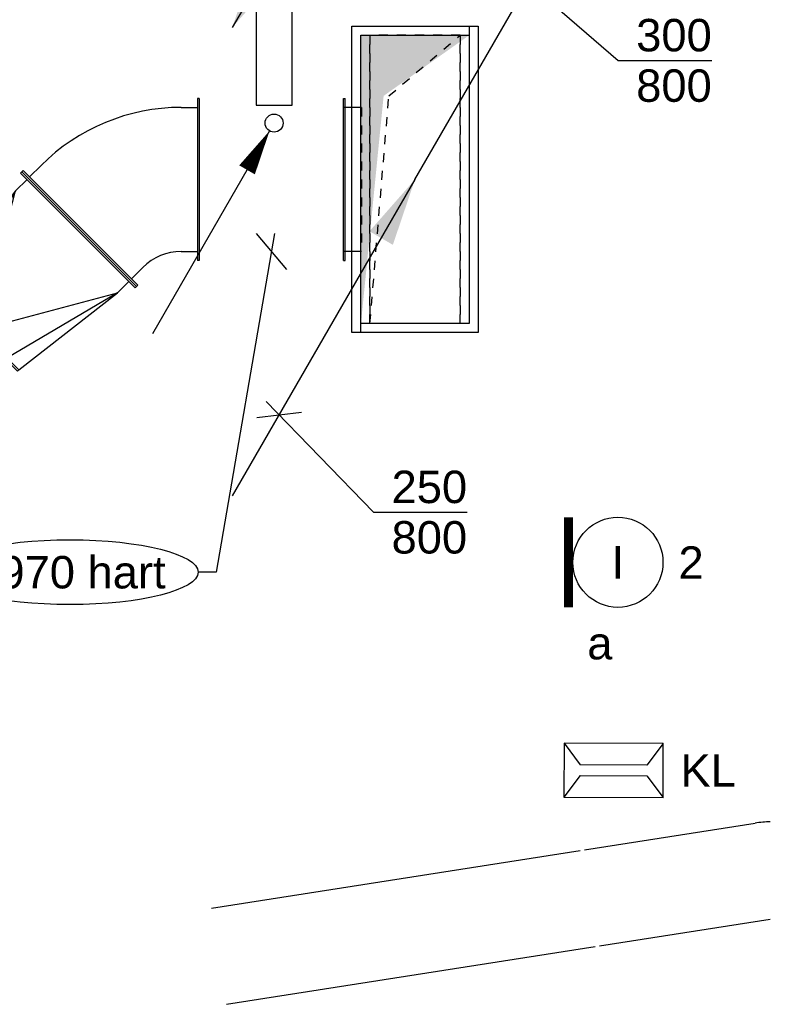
# Model space of a CAD drawing. Extents: x -238422 to 258194, y -34825 to 126331.
# Tile 235 of 239: x 139143 to 141226, y 20055 to 22787. Entities that reach past the tile are written whole.
import ezdxf
from ezdxf.enums import TextEntityAlignment as Align

# ---------------------------------------------------------------- set-up
doc = ezdxf.new("R2010")
doc.units = 0
doc.header["$LTSCALE"] = 50
doc.linetypes.add('STREEPJES', pattern=[0.1, 0.05, -0.05])
doc.layers.get('0').update_dxf_attribs({"linetype": 'CONTINUOUS'})
for name, color, linetype in [('EL6131--', 2, 'CONTINUOUS'), ('EL6311--', 3, 'CONTINUOUS'), ('EL6522--', 3, 'CONTINUOUS'), ('EM6131--', 1, 'CONTINUOUS'), ('WL561---', 2, 'CONTINUOUS'), ('WL561---_AANVOER', 4, 'CONTINUOUS'), ('WL561---_RETOUR', 4, 'CONTINUOUS'), ('WL570---_RETOUR', 112, 'CONTINUOUS'), ('WL570---_TOEVOER', 3, 'CONTINUOUS'), ('WM570---_RETOUR', 1, 'CONTINUOUS'), ('WM570---_RETOUR_PR', 1, 'CONTINUOUS'), ('WM570---_TOEVOER', 1, 'CONTINUOUS'), ('WM570---_TOEVOER_PR', 1, 'CONTINUOUS')]:
    doc.layers.add(name, color=color, linetype=linetype)
doc.styles.add('BURO-018', font='ARIAL.TTF', dxfattribs={"height": 90})

# ---------------------------------------------------------------- blocks, each defined once
blk = doc.blocks.new('E00172')
at = {"color": 0, "linetype": 'Continuous', "const_width": 0.5}
blk.add_lwpolyline([(-2.5, 0.75), (2.5, 0.75)], dxfattribs=at)
at = {"color": 0, "linetype": 'Continuous'}
blk.add_circle((0, 3.5), 2.5, dxfattribs=at)
at = {"color": 0, "linetype": 'Continuous', "style": 'BURO-018'}
for tag, p in [('E_GKAST', (0, 11.5)), ('E_GROEP', (0, 8.5)), ('E_SGROEP', (4.5, 8.5)), ('E_ARMCODE', (0, 3.5)), ('E_SLET', (4.5, 2.5))]:
    blk.add_attdef(tag, text='', height=1.8, dxfattribs=at).set_placement(p, align=Align.MIDDLE)
blk = doc.blocks.new('E00517')
at = {"color": 0, "linetype": 'ByBlock'}
for p, q in [((-1.5, 6.5), (-0.2968749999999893, 5.59765625)), ((1.5, 6.5), (-1.5, 6.5)), ((-1.5, 6.5), (-1.5, 1)), ((0.2968750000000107, 5.59765625), (1.5, 6.5)), ((1.5, 1), (1.5, 6.5)), ((-0.2968749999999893, 5.59765625), (-0.296875, 1.90234375)), ((0.296875, 1.90234375), (0.2968750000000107, 5.59765625)), ((-1.5, 1), (-0.296875, 1.90234375)), ((0.296875, 1.90234375), (1.5, 1)), ((-1.5, 1), (1.5, 1))]:
    blk.add_line(p, q, dxfattribs=at)
at = {"color": 0, "linetype": 'ByBlock', "style": 'BURO-018'}
blk.add_attdef('E_TEXT1', text='', height=1.8, dxfattribs=at).set_placement((0, 9), align=Align.MIDDLE)
at = {"color": 0, "linetype": 'Continuous', "style": 'BURO-018', "flags": 1}
blk.add_attdef('E_MATCODE', (0, 0), '', height=1.799999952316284, dxfattribs=at)
blk = doc.blocks.new('*U145')
at = {"color": 0, "ltscale": 10}
blk.add_arc((-10.62473042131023, -134.9999999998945, -2730), 269.9999999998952, 80.99999999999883, 90.00000000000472, dxfattribs=at)
at = {"layer": 'EM6131--', "color": 1, "style": 'BURO-018'}
blk.add_attdef('POSNR', text='', height=90, dxfattribs=at).set_placement((0, 0), align=Align.MIDDLE)
blk = doc.blocks.new('*U147')
at = {"color": 0, "ltscale": 10}
for p, q in [((7.275957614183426e-12, 135.0000000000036, -2730), (478.8532888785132, 135.0000000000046, -2730)), ((0, -135, -2730), (478.853288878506, -134.999999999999, -2730))]:
    blk.add_line(p, q, dxfattribs=at)
at = {"layer": 'EM6131--', "color": 1, "style": 'BURO-018'}
blk.add_attdef('POSNR', text='', height=90, dxfattribs=at).set_placement((0, 0), align=Align.MIDDLE)
blk = doc.blocks.new('*U148')
at = {"color": 0, "ltscale": 10}
for p, q in [((0, 134.9999999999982, -2730), (1036.115728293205, 135.0000000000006, -2730)), ((7.275957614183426e-12, -135.0000000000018, -2730), (1036.115728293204, -135.0000000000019, -2730))]:
    blk.add_line(p, q, dxfattribs=at)
at = {"layer": 'EM6131--', "color": 1, "style": 'BURO-018'}
blk.add_attdef('POSNR', text='', height=90, dxfattribs=at).set_placement((0, 0), align=Align.MIDDLE)
blk = doc.blocks.new('*U179')
at = {"layer": 'WM570---_TOEVOER', "color": 0, "ltscale": 10}
for p, q in [((8.601863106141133, 50), (-153.0793924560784, -889.8037004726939)), ((-42.13266210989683, 50.00000000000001), (42.13266210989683, -50.00000000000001)), ((-153.0793924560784, -889.8037004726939), (-203.0793924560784, -889.8037004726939))]:
    blk.add_line(p, q, dxfattribs=at)
blk.add_ellipse((-558.720593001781, -889.8037004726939), major_axis=(-355.6412005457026, 0), ratio=0.2530640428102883, dxfattribs=at)
at = {"layer": 'WM570---_TOEVOER', "color": 0, "style": 'BURO-018'}
blk.add_text('2970 hart', height=90, dxfattribs=at).set_placement((-824.3617935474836, -934.8037004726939))
blk = doc.blocks.new('2322401')
at = {"color": 0, "linetype": 'Continuous'}
for p, q in [((-0.5, 0.5, 1), (-0.5, 0.5)), ((-0.5, 0.5, 1), (-0.5, -0.5, 1)), ((0.5, 0.5, 1), (-0.5, 0.5, 1)), ((0.5, 0.5), (-0.5, 0.5)), ((-0.5, 0.5), (-0.5, -0.5)), ((0.5, 0.5, 1), (0.5, 0.5)), ((0.5, -0.5, 1), (0.5, 0.5, 1)), ((0.5, -0.5), (0.5, 0.5)), ((-0.5, -0.5, 1), (-0.5, -0.5)), ((-0.5, -0.5, 1), (0.5, -0.5, 1)), ((-0.5, -0.5), (0.5, -0.5)), ((0.5, -0.5, 1), (0.5, -0.5))]:
    blk.add_line(p, q, dxfattribs=at)
blk = doc.blocks.new('RDA')
at = {"color": 0, "linetype": 'Continuous'}
blk.add_circle((0, 0), 0.5, dxfattribs=at)
blk = doc.blocks.new('LDV4107')
at = {"color": 0, "linetype": 'Continuous'}
blk.add_line((-0.25, -0.4330127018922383), (-6.75, -11.69134295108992), dxfattribs=at)
blk.add_lwpolyline([(-0.2500000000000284, -0.4330127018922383, 0, 1, 0), (-1.500000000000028, -2.598076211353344, 1, 1, 0)], format="xyseb", dxfattribs=at)
blk.add_circle((0, 0), 0.5, dxfattribs=at)
blk = doc.blocks.new('*U2085')
at = {"ltscale": 10}
blk.add_hatch(color=2, dxfattribs=at).paths.add_polyline_path([(-507.0000092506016, -878.1497540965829), (-445.6001799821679, -696.8255196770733), (-380.6685275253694, -734.3138276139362)])
at = {"color": 8, "linetype": 'STREEPJES', "ltscale": 10}
for p, q in [((150, 425, -2350), (-150, 425, -2350)), ((-150, 425, -2350), (-150, -425, -2350)), ((150, -425, -2350), (150, 425, -2350)), ((125, 400, -2350), (-125, 400, -2350)), ((-125, 400, -2350), (-125, -400, -2350)), ((125, 400, -2350), (-125, 400, -2350)), ((-125, 400, -2350), (-125, -400, -2350)), ((-72.5, 232, -2350), (125, 400, -2350)), ((125, -400, -2350), (125, 400, -2350)), ((125, -400, -2350), (125, 400, -2350)), ((-125, -400, -2350), (-72.5, 232, -2350)), ((125, -400, -2350), (-125, -400, -2350)), ((-125, -400, -2350), (125, -400, -2350)), ((-150, -425, -2350), (150, -425, -2350))]:
    blk.add_line(p, q, dxfattribs=at)
at = {"color": 2, "ltscale": 10}
blk.add_line((0, 0, -2350), (-507.0000092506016, -878.1497540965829, -2350), dxfattribs=at)
at = {"layer": 'WM570---_TOEVOER_PR', "color": 1, "style": 'BURO-018'}
blk.add_attdef('POSNR', text='', height=90, dxfattribs=at).set_placement((0, 0), align=Align.MIDDLE)
blk = doc.blocks.new('*U2098')
at = {"color": 0, "ltscale": 10}
for p, q in [((-4.999999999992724, 224.9999999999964, -2970.000000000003), (1.583710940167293e-11, 224.9999999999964, -2970.000000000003)), ((-4.999999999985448, -225.0000000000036, -2970.000000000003), (-4.999999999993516, 224.9999999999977, -2970.000000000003)), ((1.455191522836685e-11, -225.0000000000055, -2970.000000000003), (1.675015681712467e-11, 224.9999999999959, -2970.000000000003)), ((45.00000000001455, 199.9999999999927, -2970.000000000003), (2.238920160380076e-11, 199.9999999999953, -2970.000000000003)), ((390, 1.818989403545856e-12, -2970.000000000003), (44.99999999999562, 199.9999999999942, -2970.000000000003)), ((45, 199.9999999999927, -2970.000000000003), (389.9999999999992, 111.3693180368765, -2970.000000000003)), ((390, 157.4999999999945, -2970.000000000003), (45.00000000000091, 199.999999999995, -2970.000000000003)), ((395, 157.4999999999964, -2970.000000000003), (390.0000000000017, 157.4999999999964, -2970.000000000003)), ((390, -157.5000000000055, -2970.000000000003), (390.0000000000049, 157.4999999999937, -2970.000000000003)), ((395, -157.5000000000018, -2970.000000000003), (395.0000000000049, 157.4999999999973, -2970.000000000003)), ((390, 1.818989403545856e-12, -2970.000000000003), (44.99999999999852, -200.0000000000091, -2970.000000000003)), ((45.00000000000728, -200.0000000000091, -2970.000000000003), (390.0000000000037, -111.3693180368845, -2970.000000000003)), ((45.00000000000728, -200.0000000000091, -2970.000000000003), (390.0000000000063, -157.4999999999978, -2970.000000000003)), ((395, -157.5000000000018, -2970.000000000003), (390.0000000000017, -157.5000000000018, -2970.000000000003)), ((45.00000000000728, -200.0000000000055, -2970.000000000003), (1.254107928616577e-11, -200.0000000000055, -2970.000000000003)), ((-4.999999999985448, -225.0000000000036, -2970.000000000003), (1.282352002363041e-11, -225.0000000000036, -2970.000000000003))]:
    blk.add_line(p, q, dxfattribs=at)
at = {"layer": 'WM570---_RETOUR_PR', "color": 1, "style": 'BURO-018'}
blk.add_attdef('POSNR', text='', height=90, dxfattribs=at).set_placement((0, 0), align=Align.MIDDLE)
blk = doc.blocks.new('*U2099')
at = {"color": 0, "ltscale": 10}
for p, q in [((-38.90872965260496, 243.9339828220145, -2970.000000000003), (-7.088924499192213, 275.75378797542, -2970.000000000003)), ((-21.23106012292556, 296.9669914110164, -2970.000000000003), (-24.76659402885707, 293.4314575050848, -2970.000000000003)), ((-24.76659402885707, 293.4314575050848, -2970.000000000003), (293.4314575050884, -24.76659402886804, -2970.000000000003)), ((-21.23106012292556, 296.9669914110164, -2970.000000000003), (296.9669914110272, -21.23106012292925, -2970.000000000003)), ((-194.9747468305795, 224.9999999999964, -2970.000000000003), (-189.9747468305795, 224.9999999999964, -2970.000000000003)), ((-194.9747468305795, -225.0000000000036, -2970.000000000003), (-194.9747468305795, 224.9999999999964, -2970.000000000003)), ((-189.9747468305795, -225.0000000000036, -2970.000000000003), (-189.9747468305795, 224.9999999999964, -2970.000000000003)), ((-144.9747468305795, 199.9999999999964, -2970.000000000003), (-189.9747468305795, 199.9999999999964, -2970.000000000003)), ((243.9339828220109, -38.9087296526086, -2970.000000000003), (275.7537879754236, -7.088924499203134, -2970.000000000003)), ((296.9669914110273, -21.23106012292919, -2970.000000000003), (293.4314575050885, -24.76659402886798, -2970.000000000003)), ((-144.9747468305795, -200.0000000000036, -2970.000000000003), (-189.9747468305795, -200.0000000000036, -2970.000000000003)), ((-194.9747468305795, -225.0000000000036, -2970.000000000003), (-189.9747468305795, -225.0000000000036, -2970.000000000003))]:
    blk.add_line(p, q, dxfattribs=at)
for radius, end in [(149.9999999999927, 314.999999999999), (549.9999999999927, 315.0000000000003)]:
    blk.add_arc((-144.9747468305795, 349.9999999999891, -2970.000000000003), radius, 270, end, dxfattribs=at)
at = {"layer": 'WM570---_RETOUR_PR', "color": 1, "style": 'BURO-018'}
blk.add_attdef('POSNR', text='', height=90, dxfattribs=at).set_placement((0, 0), align=Align.MIDDLE)
blk = doc.blocks.new('*U2103')
at = {"color": 0, "ltscale": 10}
for p, q in [((50.00000000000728, 224.9999999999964, -2970.000000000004), (45.00000000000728, 224.9999999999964, -2970.000000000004)), ((45.00000000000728, 224.9999999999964, -2970.000000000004), (45.00000000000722, -225.0000000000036, -2970.000000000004)), ((50.00000000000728, 224.9999999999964, -2970.000000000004), (50.00000000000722, -225.0000000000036, -2970.000000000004)), ((1.240231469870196, 199.9999999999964, -2970.000000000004), (45.00000000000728, 199.9999999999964, -2970.000000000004)), ((1.240231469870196, -200.0000000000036, -2970.000000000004), (45.00000000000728, -200.0000000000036, -2970.000000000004)), ((50.00000000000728, -225.0000000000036, -2970.000000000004), (45.00000000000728, -225.0000000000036, -2970.000000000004))]:
    blk.add_line(p, q, dxfattribs=at)
at = {"color": 8, "linetype": 'STREEPJES', "ltscale": 10}
for p, q in [((7.275957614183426e-12, 199.9999999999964, -2970.000000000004), (1.240231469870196, 199.9999999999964, -2970.000000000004)), ((7.275957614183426e-12, -200.0000000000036, -2970.000000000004), (7.32494348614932e-12, 199.9999999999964, -2970.000000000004)), ((45.00000000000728, 199.9999999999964, -2970.000000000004), (50.00000000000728, 199.9999999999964, -2970.000000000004)), ((7.275957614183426e-12, -200.0000000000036, -2970.000000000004), (1.240231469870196, -200.0000000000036, -2970.000000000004)), ((45.00000000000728, -200.0000000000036, -2970.000000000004), (50.00000000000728, -200.0000000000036, -2970.000000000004))]:
    blk.add_line(p, q, dxfattribs=at)
at = {"layer": 'WM570---_TOEVOER_PR', "color": 1, "style": 'BURO-018'}
blk.add_attdef('POSNR', text='', height=90, dxfattribs=at).set_placement((0, 0), align=Align.MIDDLE)
blk = doc.blocks.new('*U2104')
at = {"color": 8, "linetype": 'STREEPJES', "ltscale": 10}
for p, q in [((-175, 425, -2400), (175, 425, -2400)), ((-175, -425, -2400), (-175, 425, -2400)), ((175, 425, -2400), (175, -425, -2400)), ((-150, 400, -2400), (150, 400, -2400)), ((-150, -400, -2400), (-150, 400, -2400)), ((150, 400, -2400), (150, -400, -2400)), ((150, -400, -2400), (-150, -400, -2400)), ((175, -425, -2400), (-175, -425, -2400))]:
    blk.add_line(p, q, dxfattribs=at)
at = {"layer": 'WM570---_RETOUR_PR', "color": 1, "style": 'BURO-018'}
blk.add_attdef('POSNR', text='', height=90, dxfattribs=at).set_placement((0, 0), align=Align.MIDDLE)
blk = doc.blocks.new('*U2105')
at = {"ltscale": 10}
blk.add_hatch(color=2, dxfattribs=at).paths.add_polyline_path([(0, 0), (-61.39982926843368, -181.3242344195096), (-126.3314817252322, -143.8359264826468)])
at = {"color": 8, "linetype": 'STREEPJES', "ltscale": 10}
for p, q in [((-150, 425), (150, 425)), ((-150, -425), (-150, 425)), ((150, 425), (150, -425)), ((125, 400), (-125, 400)), ((-125, 400), (-125, -400)), ((-125, 400), (125, 400)), ((-125, -400), (-125, 400)), ((-72.5, 232), (125, 400)), ((125, -400), (125, 400)), ((125, 400), (125, -400)), ((-125, -400), (-72.5, 232)), ((125, -400), (-125, -400)), ((125, -400), (-125, -400)), ((150, -425), (-150, -425))]:
    blk.add_line(p, q, dxfattribs=at)
at = {"color": 2, "ltscale": 10}
blk.add_line((0, 0), (-507.0000092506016, -878.1497540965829), dxfattribs=at)
at = {"layer": 'WM570---_RETOUR_PR', "color": 1, "style": 'BURO-018'}
blk.add_attdef('POSNR', text='', height=90, dxfattribs=at).set_placement((0, 0), align=Align.MIDDLE)
blk = doc.blocks.new('*U2106')
at = {"layer": 'WM570---_RETOUR', "color": 0, "ltscale": 10}
for p, q in [((-36.19950130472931, 37.30062423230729), (262.0020893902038, -269.9717159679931)), ((-62.18863634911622, -7.713877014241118), (62.18863634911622, 7.713877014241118)), ((262.0020893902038, -269.9717159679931), (521.7769870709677, -269.9717159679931))]:
    blk.add_line(p, q, dxfattribs=at)
at = {"layer": 'WM570---_RETOUR', "color": 0, "style": 'BURO-018'}
for s, p in [('250', (312.0020893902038, -244.9717159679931)), ('800', (312.0020893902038, -384.9717159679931))]:
    blk.add_text(s, height=90, dxfattribs=at).set_placement(p)
blk = doc.blocks.new('*U2107')
at = {"ltscale": 10}
for points in [[(507.0000092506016, 878.1497540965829), (445.6001799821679, 696.8255196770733), (380.6685275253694, 734.3138276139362)], [(150, 400), (-150, 400), (-150, -400), (-87, 232)]]:
    blk.add_hatch(color=2, dxfattribs=at).paths.add_polyline_path(points)
at = {"color": 2, "ltscale": 10}
blk.add_line((0, 0, -2543.301270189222), (507.0000092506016, 878.1497540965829, -2543.301270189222), dxfattribs=at)
at = {"color": 0, "ltscale": 10}
for p, q in [((-175, 425, -2543.301270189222), (175, 425, -2543.301270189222)), ((-175, 200, -2543.301270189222), (-175, 425, -2543.301270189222)), ((175, 425, -2543.301270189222), (175, -425, -2543.301270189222)), ((-150, 400, -2543.301270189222), (150, 400, -2543.301270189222)), ((-150, -400, -2543.301270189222), (-150, 400, -2543.301270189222)), ((150, 400, -2543.301270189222), (150, -400, -2543.301270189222)), ((-175, -425, -2543.301270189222), (-175, -200, -2543.301270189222)), ((150, -400, -2543.301270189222), (-150, -400, -2543.301270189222)), ((175, -425, -2543.301270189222), (-175, -425, -2543.301270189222))]:
    blk.add_line(p, q, dxfattribs=at)
at = {"color": 8, "linetype": 'STREEPJES', "ltscale": 10}
blk.add_line((-175, -200, -2543.301270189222), (-175, 200, -2543.301270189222), dxfattribs=at)
at = {"layer": 'WM570---_RETOUR_PR', "color": 1, "style": 'BURO-018'}
blk.add_attdef('POSNR', text='', height=90, dxfattribs=at).set_placement((0, 0), align=Align.MIDDLE)
blk = doc.blocks.new('*U2108')
at = {"layer": 'WM570---_RETOUR', "color": 0, "ltscale": 10}
for p, q in [((-38.54331268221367, 33.24102394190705), (248.9740696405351, -214.7234483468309)), ((-63.99204899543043, -10.83747926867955), (63.99204899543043, 10.83747926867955)), ((248.9740696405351, -214.7234483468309), (508.7489673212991, -214.7234483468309))]:
    blk.add_line(p, q, dxfattribs=at)
at = {"layer": 'WM570---_RETOUR', "color": 0, "style": 'BURO-018'}
for s, p in [('300', (298.9740696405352, -189.7234483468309)), ('800', (298.9740696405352, -329.7234483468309))]:
    blk.add_text(s, height=90, dxfattribs=at).set_placement(p)
blk = doc.blocks.new('FGWT')
at = {"layer": 'EL6131--'}
for name, p, rotation in [('*U147', (161152.1328761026, 20319.5702597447, 2730), 8.903481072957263), ('*U145', (161635.7129125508, 20395.32697381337, 2730), 8.903481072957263), ('*U148', (160116.4956072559, 20157.55786260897, 2730), 8.903481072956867)]:
    blk.add_blockref(name, p, dxfattribs=dict(at, rotation=rotation))
at = {"layer": 'EL6311--'}
ref = blk.add_blockref('E00172', (161048.691014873, 21250.71742572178), dxfattribs=dict(at, xscale=50, yscale=50, zscale=50, rotation=270))
ref.add_attrib('E_ARMCODE', 'I', dxfattribs={"layer": '0', "color": 1, "linetype": 'Continuous', "height": 90, "style": 'BURO-018'}).set_placement((161223.691014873, 21250.71742572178), align=Align.MIDDLE)
ref.add_attrib('E_SLET', 'a', dxfattribs={"layer": '0', "color": 1, "linetype": 'Continuous', "height": 90, "style": 'BURO-018'}).set_placement((161173.691014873, 21025.71742572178), align=Align.MIDDLE)
ref.add_attrib('E_GROEP', '2', dxfattribs={"layer": '0', "color": 1, "linetype": 'Continuous', "height": 90, "style": 'BURO-018'}).set_placement((161426.7294812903, 21250.71742572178), align=Align.MIDDLE)
at = {"layer": 'EL6522--'}
ref = blk.add_blockref('E00517', (161024.1498328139, 20673.70071203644), dxfattribs=dict(at, xscale=50.00000000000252, yscale=49.99999999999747, zscale=50, rotation=269.9055882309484))
ref.add_attrib('E_TEXT1', 'KL', dxfattribs={"layer": '0', "color": 1, "linetype": 'ByBlock', "height": 89.99999999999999, "style": 'BURO-018'}).set_placement((161474.1492218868, 20672.95920407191), align=Align.MIDDLE)
at = {"layer": 'WL561---', "xscale": 800, "yscale": 100, "zscale": 400, "rotation": 270}
blk.add_blockref('2322401', (160269.61492221, 22919.68952787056, 120), dxfattribs=at)
at = {"layer": 'WL561---_AANVOER', "xscale": 50, "yscale": 50, "zscale": 50}
blk.add_blockref('LDV4107', (160269.61492221, 22469.68952787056, 120), dxfattribs=at)
at = {"layer": 'WL561---_RETOUR', "xscale": 50, "yscale": 50, "zscale": 50}
blk.add_blockref('RDA', (160269.61492221, 22469.68952787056, 120), dxfattribs=at)
at = {"layer": 'WL570---_RETOUR'}
for name, p in [('*U2107', (160660.6520409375, 22313.08887942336, 2543.301270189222)), ('*U2105', (160660.6520409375, 22313.08887942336)), ('*U2104', (160660.6520409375, 22313.08887942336, 2400))]:
    blk.add_blockref(name, p, dxfattribs=at)
for name, p, rotation in [('*U2099', (159866.9175255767, 22313.08887942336, 2970.000000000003), 180), ('*U2098', (159725.5140260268, 22171.68537987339, 2970.000000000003), 224.999999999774)]:
    blk.add_blockref(name, p, dxfattribs=dict(at, rotation=rotation))
at = {"layer": 'WL570---_TOEVOER'}
blk.add_blockref('*U2085', (160660.6520409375, 23613.08887942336, 2350), dxfattribs=at)
at = {"layer": 'WL570---_TOEVOER', "rotation": 180}
blk.add_blockref('*U2103', (160511.8922724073, 22313.08887942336, 2970.000000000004), dxfattribs=at)
at = {"layer": 'WM570---_RETOUR'}
for name, p in [('*U2108', (160975.4264815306, 22858.29419019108, 3600)), ('*U2106', (160283.5986101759, 21660.01319606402, 0.5))]:
    blk.add_blockref(name, p, dxfattribs=at)
at = {"layer": 'WM570---_TOEVOER'}
blk.add_blockref('*U179', (160261.8922724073, 22113.08887942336, 2970.000000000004), dxfattribs=at)

msp = doc.modelspace()

# ---------------------------------------------------------------- block references
at = {"layer": 'EL6311--'}
msp.add_blockref('FGWT', (-20420.98216780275, 30.41304792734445), dxfattribs=at)

doc.saveas('drawing.dxf')
